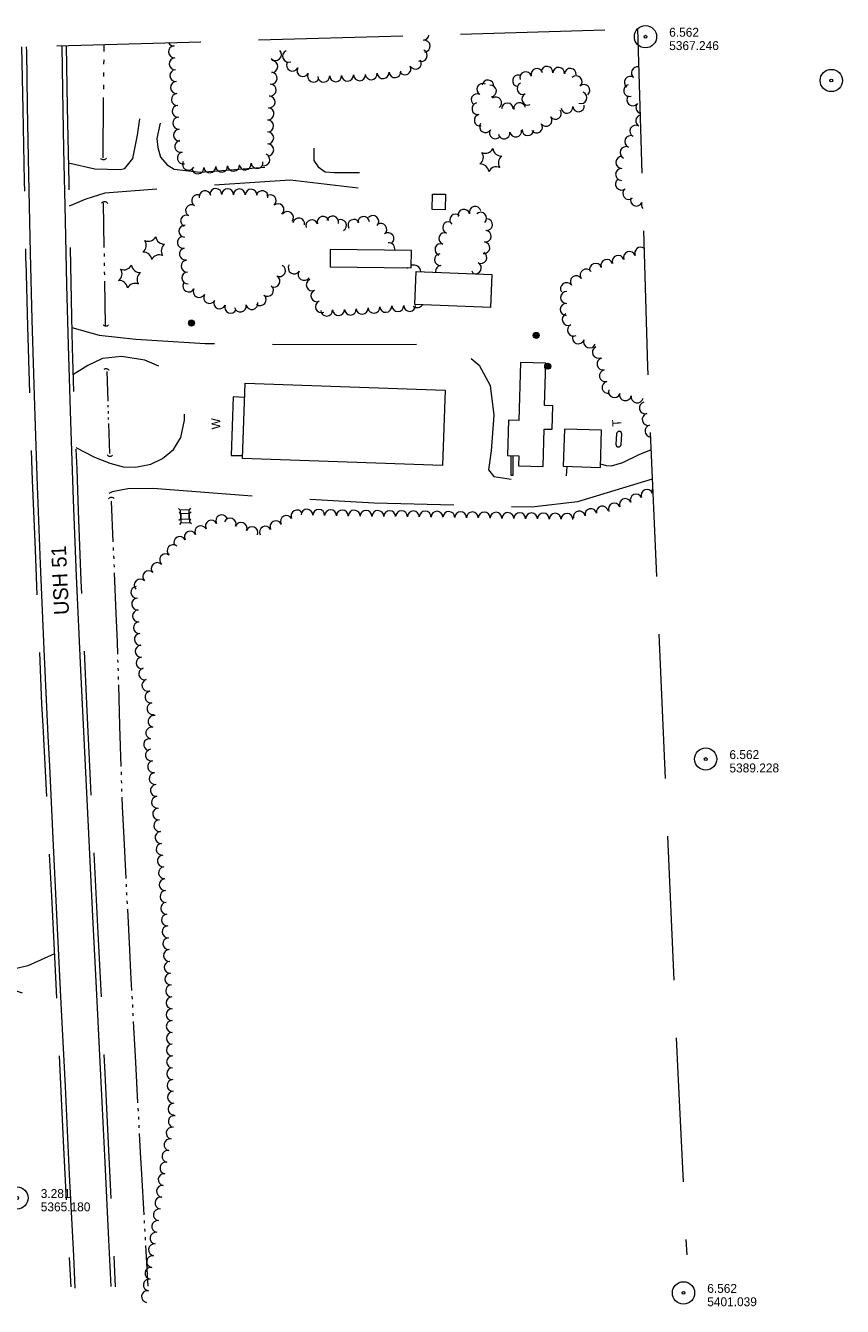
# Model space of a CAD drawing. Header units: feet. Extents: x 190725 to 192960, y 272700 to 273764.
# Tile 2 of 4: x 191271 to 191822, y 272761 to 273624. Entities that reach past the tile are written whole.
import ezdxf
from ezdxf.enums import TextEntityAlignment as Align

# ---------------------------------------------------------------- set-up
doc = ezdxf.new("R2010")
doc.units = ezdxf.units.FT
doc.header["$MEASUREMENT"] = 0
for name, pattern in [('DGN Style 3', [136.13208, 97.2372, -38.89488]), ('DGN Style 4', [155.676757, 77.78976, -38.89488, 0.097237, -38.89488]), ('DGN Style 5', [68.06604, 29.17116, -38.89488]), ('DGN Style 6', [184.945154, 0.097237, -38.89488, 68.06604, -38.89488, 0.097237, -38.89488])]:
    doc.linetypes.add(name, pattern=pattern)
for name, color, linetype, lineweight in [('E_BLD', 251, 'Continuous', 13), ('E_BLD_Name', 231, 'Continuous', 0), ('E_DWY', 3, 'DGN Style 3', 0), ('E_LAND_Vegetation', 20, 'Continuous', 0), ('E_MAP_Limits', 20, 'DGN Style 3', 0), ('E_MAP_PassPoints', 43, 'Continuous', 0), ('E_MISCPROP', 43, 'Continuous', 0), ('E_MISCPROP_HvyLine', 251, 'Continuous', 13), ('E_MISCPROP_Railing', 43, 'Continuous', 0), ('E_PATH_Sidewalk', 3, 'DGN Style 5', 0), ('E_RDWY', 43, 'Continuous', 13), ('E_RDWY_Gravel', 43, 'DGN Style 3', 13), ('E_RDWY_Name', 231, 'Continuous', 0), ('E_UTL_AboveGroundPipe', 43, 'DGN Style 4', 0), ('E_WTR', 251, 'DGN Style 6', 0)]:
    doc.layers.add(name, color=color, linetype=linetype, lineweight=lineweight)
doc.styles.add('Style-IGR_FONT_0', font='IGR_FONT_0.shx')

# ---------------------------------------------------------------- blocks, each defined once
blk = doc.blocks.new('PP_1')
at = {"layer": 'E_MAP_PassPoints', "color": 43, "linetype": 'Continuous', "lineweight": 0}
for radius in [7.5, 0.96]:
    blk.add_circle((0, 0), radius, dxfattribs=at)
blk = doc.blocks.new('PP_2')
at = {"layer": 'E_MAP_PassPoints', "color": 43, "linetype": 'Continuous', "lineweight": 0}
for radius in [7.5, 0.96]:
    blk.add_circle((0, 0), radius, dxfattribs=at)
blk = doc.blocks.new('PP_4')
at = {"layer": 'E_MAP_PassPoints', "color": 43, "linetype": 'Continuous', "lineweight": 0}
for radius in [7.5, 0.96]:
    blk.add_circle((0, 0), radius, dxfattribs=at)
blk = doc.blocks.new('TK5')
at = {"layer": 'E_BLD', "color": 230, "linetype": 'Continuous', "lineweight": 0}
for p, q in [((8.74, 1.85), (1.64, 1.85)), ((1.74, -1.64), (8.76, -1.65))]:
    blk.add_line(p, q, dxfattribs=at)
for centre, start, end in [((1.75, 0.11), 93.52423, 269.57155), ((8.74, 0.1), 270.70608, 89.95677)]:
    blk.add_arc(centre, 1.75, start, end, dxfattribs=at)
blk = doc.blocks.new('TA')
at = {"layer": 'E_BLD_Name', "color": 230, "linetype": 'Continuous', "lineweight": 0, "style": 'Style-IGR_FONT_0'}
blk.add_text('T', height=6, rotation=359.99998, dxfattribs=at).set_placement((-1.95, 0.22), align=Align.MIDDLE_LEFT)
blk = doc.blocks.new('CULVRT_4')
at = {"layer": 'E_MISCPROP_Railing', "color": 43, "linetype": 'Continuous', "lineweight": 0}
blk.add_arc((2.11, 1.58), 2.64, 216.87914, 323.11871, dxfattribs=at)
blk = doc.blocks.new('CULVRT_5')
at = {"layer": 'E_MISCPROP_Railing', "color": 43, "linetype": 'Continuous', "lineweight": 0}
blk.add_arc((2.22, 1.67), 2.78, 216.87924, 323.1188, dxfattribs=at)
blk = doc.blocks.new('CULVRT_6')
at = {"layer": 'E_MISCPROP_Railing', "color": 43, "linetype": 'Continuous', "lineweight": 0}
blk.add_arc((1.9, 1.42), 2.37, 216.87935, 323.11892, dxfattribs=at)
blk = doc.blocks.new('CULVRT_7')
at = {"layer": 'E_MISCPROP_Railing', "color": 43, "linetype": 'Continuous', "lineweight": 0}
blk.add_arc((1.83, 1.37), 2.28, 216.87867, 323.11823, dxfattribs=at)
blk = doc.blocks.new('CULVRT_8')
at = {"layer": 'E_MISCPROP_Railing', "color": 43, "linetype": 'Continuous', "lineweight": 0}
blk.add_arc((1.8, 1.35), 2.25, 216.87871, 323.11828, dxfattribs=at)
blk = doc.blocks.new('CULVRT_9')
at = {"layer": 'E_MISCPROP_Railing', "color": 43, "linetype": 'Continuous', "lineweight": 0}
blk.add_arc((2, 1.5), 2.5, 216.8798, 323.11936, dxfattribs=at)
blk = doc.blocks.new('POLE_1')
at = {"layer": 'E_MISCPROP', "color": 1, "linetype": 'Continuous', "lineweight": 0}
for centre, radius in [((-0.01, 0.02), 2.02), ((-0.01, 0.03), 1.52), ((0, -0.01), 1.01), ((0, 0), 0.502)]:
    blk.add_circle(centre, radius, dxfattribs=at)
blk = doc.blocks.new('POLE_2')
at = {"layer": 'E_MISCPROP', "color": 1, "linetype": 'Continuous', "lineweight": 0}
for centre, radius in [((-0.01, 0.02), 2.02), ((-0.01, 0.03), 1.52), ((0, -0.01), 1.01), ((0, 0), 0.502)]:
    blk.add_circle(centre, radius, dxfattribs=at)
blk = doc.blocks.new('PINEL')
at = {"layer": 'E_LAND_Vegetation', "color": 94, "linetype": 'Continuous', "lineweight": 0}
for centre, start, end in [((-8.14, 7.32), 275.21151, 0.97642), ((-10.4, -3.39), 335.21151, 60.97642), ((2.26, 10.71), 215.21151, 300.97642), ((10.41, 3.41), 155.21152, 240.97643), ((-2.25, -10.7), 35.21152, 120.97643), ((8.15, -7.3), 95.21152, 180.97643)]:
    blk.add_arc(centre, 5.72, start, end, dxfattribs=at)
blk = doc.blocks.new('PINEL_1')
at = {"layer": 'E_LAND_Vegetation', "color": 94, "linetype": 'Continuous', "lineweight": 0}
for centre, start, end in [((-8.14, 7.32), 275.21151, 0.97642), ((-10.4, -3.39), 335.21151, 60.97642), ((2.26, 10.71), 215.21151, 300.97642), ((10.41, 3.41), 155.21152, 240.97643), ((-2.25, -10.7), 35.21152, 120.97643), ((8.15, -7.3), 95.21152, 180.97643)]:
    blk.add_arc(centre, 5.72, start, end, dxfattribs=at)
blk = doc.blocks.new('PED')
at = {"layer": 'E_UTL_AboveGroundPipe', "color": 251, "linetype": 'Continuous', "lineweight": 13}
for p, q in [((-3.12, 2.9), (-4.18, 3.96)), ((2.88, 2.9), (3.94, 3.96)), ((-4.18, -4.16), (-3.12, -3.1)), ((3.95, -4.16), (2.88, -3.1))]:
    blk.add_line(p, q, dxfattribs=at)
at = {"layer": 'E_UTL_AboveGroundPipe', "color": 251, "linetype": 'Continuous', "lineweight": 13, "flags": 128}
blk.add_lwpolyline([(-3.12, -3.1), (2.88, -3.1), (2.88, 2.9), (-3.12, 2.9)], close=True, dxfattribs=at)
blk = doc.blocks.new('WAL_1')
at = {"layer": 'E_MISCPROP_Railing', "color": 43, "linetype": 'Continuous', "lineweight": 0, "style": 'Style-IGR_FONT_0'}
blk.add_text('W', height=6, rotation=0.00005, dxfattribs=at).set_placement((-2.27, -0.34), align=Align.MIDDLE_LEFT)

msp = doc.modelspace()

# ---------------------------------------------------------------- linework, layer by layer
at = {"layer": 'E_DWY', "color": 2, "linetype": 'DGN Style 3', "lineweight": 0, "flags": 128}
for points in [[(191299.99, 273531.68), (191317.78, 273527.77), (191334.91, 273527.18), (191338.07, 273528.04), (191343.43, 273534.71), (191346.66, 273550.45), (191348.08, 273561.42)], [(191361.92, 273558.52), (191359.56, 273548.27), (191360.18, 273541.98), (191362.14, 273535.55), (191366.57, 273530.39), (191371.3, 273527.47), (191388.87, 273525.35), (191436.14, 273529.21), (191446.72, 273532.2), (191451.78, 273536.41), (191456.52, 273545.92)], [(191465.33, 273541.7), (191465.52, 273533.38), (191468.24, 273529), (191473.11, 273525.65), (191479.24, 273525.25), (191496.23, 273525.21)], [(191495.22, 273514.71), (191449.47, 273520.16), (191365.25, 273514.32), (191324.48, 273511.21), (191311.74, 273507.19), (191300.6, 273502.43)], [(191302.31, 273420.78), (191320.72, 273415.57), (191345.54, 273412.8), (191392.11, 273410.06), (191461.33, 273409.19), (191538.13, 273409.57), (191554.1, 273408.13), (191566.59, 273403.7), (191576.89, 273395.24), (191584.29, 273381.61), (191586.66, 273361.55), (191584.94, 273337.69), (191583.2, 273324.81), (191586.81, 273320.38), (191602.4, 273317.8), (191635.62, 273319.11), (191636.18, 273327.08)], [(191304.98, 273339.77), (191317.56, 273333.22), (191328.02, 273329.33), (191336.95, 273326.89), (191345.18, 273326.63), (191355.5, 273328.5), (191363.36, 273332.32), (191370.74, 273338.56), (191375.79, 273346.54), (191378.27, 273358.24), (191378.16, 273367.11), (191377.62, 273373.96), (191375.18, 273380.91), (191369.66, 273387.56), (191362.6, 273393.89), (191351.42, 273398.74), (191335.73, 273401.08), (191322.94, 273399.73), (191313.12, 273395.11), (191303.11, 273388.87)], [(191658.65, 273328.76), (191662.5, 273327.68), (191665.96, 273327.46), (191673.7, 273329.72), (191685.12, 273335.32), (191692.63, 273338.3)], [(191693.48, 273318.59), (191643.17, 273303.27), (191612.32, 273299.55), (191506.02, 273302.2), (191430.14, 273306.65), (191356.85, 273312.15), (191339.99, 273311.98), (191329.58, 273309.89), (191319.31, 273305.47), (191313.94, 273300.8), (191306.62, 273294.25)], [(191290.59, 272998.38), (191272.78, 272990.27), (191260.41, 272987.5), (191224.84, 272986.49), (191189.64, 272984.82)], [(191037.34, 272989.92), (191062.45, 272982.51), (191085.14, 272979.94), (191132.75, 272976.71), (191182.72, 272976.51), (191223.52, 272977.41), (191249.77, 272976.62), (191260.53, 272974.96), (191270.63, 272971.49), (191280.07, 272966.09), (191284.27, 272962.8), (191292.53, 272957.31)]]:
    msp.add_lwpolyline(points, dxfattribs=at)
at = {"layer": 'E_LAND_Vegetation', "color": 94, "linetype": 'Continuous', "lineweight": 0}
for centre, radius, start, end in [((191371.01, 273614.61), 4.02, 206.74548, 273.43002), ((191371.49, 273606.59), 4.02, 93.44534, 273.43002), ((191539.02, 273618.45), 4.02, 275.28544, 352.42146), ((191539.76, 273610.45), 4.02, 275.28544, 95.27012), ((191371.98, 273598.57), 4.02, 93.44534, 273.43002), ((191439.63, 273604.75), 4.02, 223.46022, 43.4449), ((191448.36, 273603.62), 4.02, 113.69333, 293.67801), ((191537.77, 273604.11), 4.02, 243.85859, 63.84326), ((191372.46, 273590.55), 4.02, 93.44534, 273.43002), ((191436.68, 273588.82), 4.02, 264.94767, 84.93234), ((191437.16, 273596.72), 4.02, 268.10787, 88.09255), ((191450.99, 273597.62), 4.02, 152.63765, 332.62233), ((191458.12, 273593.93), 4.02, 152.63765, 332.62233), ((191512.1, 273592.52), 4.02, 184.94347, 4.92815), ((191520.11, 273593.21), 4.02, 184.94347, 4.92815), ((191526.84, 273595.08), 4.02, 208.98836, 28.97304), ((191533.87, 273598.98), 4.02, 208.98836, 28.97304), ((191608.18, 273589.17), 3.94, 16.59538, 196.58006), ((191615.73, 273591.42), 3.94, 16.59538, 196.58006), ((191622.59, 273592.87), 3.94, 355.07182, 175.0565), ((191630.45, 273592.19), 3.94, 355.07182, 175.0565), ((191638.3, 273591.51), 3.94, 355.07182, 175.0565), ((191683.51, 273592.42), 4.03, 78.34078, 233.40632), ((191372.94, 273582.53), 4.02, 93.44534, 273.43002), ((191435.97, 273580.81), 4.02, 264.94767, 84.93234), ((191465.26, 273590.23), 4.02, 152.63765, 332.62233), ((191472.09, 273590.16), 4.02, 182.3718, 2.35648), ((191480.12, 273590.49), 4.02, 182.3718, 2.35647), ((191488.15, 273590.82), 4.02, 182.3718, 2.35647), ((191496.18, 273591.15), 4.02, 182.3718, 2.35647), ((191504.09, 273591.83), 4.02, 184.94347, 4.92815), ((191579.19, 273581.29), 3.94, 61.4062, 241.39088), ((191582.78, 273583.62), 3.94, 353.82363, 173.80831), ((191603.35, 273587.1), 3.94, 79.06373, 259.0484), ((191606.34, 273581.82), 3.94, 114.0311, 294.01578), ((191642.25, 273586.45), 3.94, 311.67372, 131.65839), ((191647.49, 273580.56), 3.94, 311.67372, 131.65839), ((191678.26, 273580.51), 4.03, 104.91476, 284.89944), ((191678.71, 273585.95), 4.03, 53.42164, 233.40632), ((191373.42, 273574.5), 4.02, 93.44534, 273.43002), ((191435.26, 273572.81), 4.02, 264.94767, 84.93234), ((191575.42, 273574.36), 3.94, 61.4062, 241.39088), ((191584.58, 273580.16), 3.94, 278.11898, 98.10366), ((191587.99, 273572.22), 3.94, 305.60514, 125.58982), ((191609.55, 273574.62), 3.94, 114.0311, 294.01578), ((191645.55, 273575.65), 3.94, 247.85846, 67.84314), ((191680.38, 273574.27), 4.03, 140.06876, 320.05343), ((191373.9, 273566.48), 4.02, 93.44534, 273.43002), ((191434.55, 273564.8), 4.02, 264.94767, 84.93234), ((191575.9, 273568.25), 3.94, 101.73053, 281.71521), ((191595.88, 273568.12), 3.94, 359.94404, 179.92872), ((191604.09, 273568.36), 3.94, 9.51067, 189.49535), ((191628.32, 273565.02), 3.94, 215.92064, 35.90532), ((191636, 273569.14), 3.94, 187.25371, 7.23839), ((191643.82, 273570.14), 3.94, 187.25371, 7.23839), ((191686.56, 273569.1), 4.03, 140.06876, 250.78139), ((191374.39, 273558.46), 4.02, 93.44534, 273.43002), ((191434.32, 273556.59), 4.02, 270.13438, 90.11906), ((191577.5, 273560.53), 3.94, 101.73053, 281.71521), ((191581.05, 273556.13), 3.94, 147.76234, 327.74702), ((191621.93, 273560.39), 3.94, 215.92064, 35.90532), ((191686.46, 273560.06), 4.03, 107.20261, 240.10736), ((191374.87, 273550.44), 4.02, 93.44534, 273.43002), ((191434.34, 273548.55), 4.02, 270.13438, 90.11906), ((191587.72, 273551.92), 3.94, 147.76234, 327.74702), ((191593.71, 273551.84), 3.94, 189.64594, 9.63061), ((191601.48, 273553.16), 3.94, 189.64594, 9.63061), ((191609.72, 273554.02), 3.94, 177.48581, 357.47049), ((191615.55, 273555.77), 3.94, 215.92064, 35.90532), ((191679.03, 273546.06), 4.03, 66.48051, 246.46519), ((191682.45, 273553.08), 4.03, 60.12268, 240.10736), ((191375.74, 273542.8), 4.02, 102.34603, 282.33071), ((191434.35, 273540.51), 4.02, 270.13438, 90.11906), ((191675.82, 273538.67), 4.03, 66.48051, 246.46519), ((191377.46, 273534.95), 4.02, 102.34603, 282.33071), ((191381.01, 273530.76), 4.02, 152.64041, 332.62509), ((191427.17, 273531.91), 4.02, 186.71146, 6.69614), ((191431.71, 273533.81), 4.02, 248.13651, 68.12119), ((191673.03, 273532.03), 4.03, 88.83861, 268.82328), ((191387.25, 273528.37), 4.02, 184.06979, 4.05447), ((191395.27, 273528.94), 4.02, 184.06979, 4.05447), ((191403.28, 273529.51), 4.02, 184.06979, 4.05447), ((191411.3, 273530.08), 4.02, 184.06979, 4.05447), ((191419.19, 273530.97), 4.02, 186.71146, 6.69614), ((191672.86, 273523.97), 4.03, 88.83861, 268.82328), ((191672.74, 273517.43), 4.03, 128.06118, 308.04586), ((191387.05, 273506.34), 3.97, 59.03753, 239.02221), ((191392.05, 273508.98), 3.97, 11.73031, 191.71499), ((191399.36, 273510.48), 3.97, 358.9161, 178.90078), ((191407.3, 273510.33), 3.97, 358.9161, 178.90078), ((191415.23, 273510.17), 3.97, 358.83724, 178.82192), ((191423.16, 273510.01), 3.97, 358.83724, 178.82192), ((191430.64, 273509.01), 3.97, 348.91945, 168.90413), ((191436.13, 273506.22), 3.97, 310.90673, 130.89141), ((191677.71, 273511.08), 4.03, 128.06118, 308.04586), ((191682.8, 273506.64), 4.03, 157.03391, 337.01858), ((191382.97, 273499.54), 3.97, 59.03753, 239.02221), ((191441.32, 273500.22), 3.97, 310.90673, 130.89141), ((191447.68, 273494.9), 3.97, 320.67004, 140.65472), ((191566.53, 273496.48), 3.93, 14.33847, 194.32315), ((191574.15, 273498.43), 3.93, 14.33847, 194.32315), ((191577.88, 273494.46), 3.93, 313.2849, 133.26958), ((191690.22, 273503.5), 4.03, 157.03391, 219.42449), ((191378.46, 273485.66), 3.97, 86.81291, 266.79759), ((191379.63, 273492.59), 3.97, 65.20751, 245.19219), ((191455.28, 273490.59), 3.97, 349.56809, 169.55276), ((191464.06, 273489.4), 3.97, 16.89746, 196.88214), ((191471.65, 273491.7), 3.97, 16.89746, 196.88214), ((191478.12, 273491.91), 3.97, 344.74403, 164.72871), ((191483.49, 273489.54), 3.97, 298.80488, 118.78956), ((191492.45, 273489.7), 3.97, 28.46885, 208.45353), ((191499.02, 273491.66), 3.97, 3.59791, 183.58259), ((191505.23, 273492.23), 3.97, 317.38117, 137.36584), ((191510.65, 273486.99), 3.97, 306.9096, 126.89428), ((191556.23, 273488.14), 3.93, 70.67114, 250.65582), ((191561.01, 273493.26), 3.93, 47.00868, 226.99336), ((191581.92, 273490.13), 3.93, 263.24153, 83.22621), ((191377.4, 273478.16), 4, 100.35441, 280.33908), ((191515.41, 273480.65), 3.97, 306.9096, 126.89428), ((191553.63, 273480.72), 3.93, 70.67114, 250.65582), ((191581, 273482.31), 3.93, 263.24153, 83.22621), ((191378.83, 273470.29), 4, 100.35441, 280.33908), ((191516.02, 273473.8), 3.97, 344.75293, 96.82879), ((191551.02, 273473.29), 3.93, 70.67114, 250.65582), ((191580.07, 273474.5), 3.93, 263.24153, 83.22621), ((191678.14, 273467.98), 4.03, 19.43432, 199.419), ((191685.76, 273470.85), 4.03, 58.25322, 202.01285), ((191379.94, 273462.13), 4, 93.59835, 273.58303), ((191550.74, 273466.46), 3.93, 95.08686, 275.07154), ((191574.33, 273460.92), 3.93, 241.59538, 61.58006), ((191578.07, 273467.84), 3.93, 241.59538, 61.58006), ((191655.34, 273459.95), 4.03, 19.43432, 199.419), ((191662.94, 273462.63), 4.03, 19.43432, 199.419), ((191670.54, 273465.31), 4.03, 19.43432, 199.419), ((191380.44, 273454.15), 4, 93.59835, 273.58303), ((191438.6, 273451.91), 4, 242.81543, 62.80011), ((191442.26, 273459.02), 4, 242.81543, 62.80011), ((191452.17, 273460.85), 4, 147.12681, 327.11149), ((191458.89, 273456.5), 4, 147.12681, 327.11149), ((191532.47, 273457.73), 5.14, 139.06915, 146.46814), ((191532.47, 273457.73), 5.14, 7.56646, 106.10236), ((191551.44, 273458.62), 3.93, 95.08686, 189.24312), ((191569.1, 273456.19), 3.93, 10.87283, 40.21596), ((191642.32, 273451.56), 4.03, 34.65993, 214.6446), ((191648.95, 273456.14), 4.03, 34.65993, 214.6446), ((191381.09, 273448.69), 4, 151.99579, 331.98047), ((191388.15, 273444.94), 4, 151.99579, 331.98047), ((191434.26, 273445.74), 4, 231.32606, 51.31074), ((191464.31, 273449.48), 4, 113.01303, 292.99771), ((191635.7, 273446.98), 4.03, 34.65993, 214.6446), ((191395.16, 273440.98), 4, 150.42219, 330.40687), ((191401.96, 273437.34), 4, 158.04167, 338.02635), ((191423.7, 273436.83), 4, 192.19667, 12.18135), ((191429.26, 273439.5), 4, 231.32606, 51.31074), ((191467.44, 273442.11), 4, 113.01303, 292.99771), ((191470.56, 273434.75), 4, 113.01303, 292.99771), ((191635.73, 273440.95), 4.03, 88.34635, 268.33103), ((191409.37, 273434.35), 4, 158.04167, 338.02635), ((191415.88, 273435.15), 4, 192.19667, 12.18135), ((191474.08, 273432.47), 4, 182.431, 2.41567), ((191482.07, 273432.81), 4, 182.431, 2.41567), ((191490.06, 273433.15), 4, 182.431, 2.41567), ((191497.96, 273433.7), 4, 184.50279, 4.48747), ((191505.93, 273434.33), 4, 184.50279, 4.48747), ((191513.9, 273434.96), 4, 184.50279, 4.48747), ((191522.02, 273435.46), 4, 180.83146, 0.81614), ((191530.01, 273435.57), 4, 180.83146, 0.81614), ((191535.1, 273438.12), 4, 227.52222, 330.09329), ((191635.5, 273432.9), 4.03, 88.34635, 268.33103), ((191636.91, 273426.22), 4.03, 115.79068, 295.77536), ((191640.41, 273418.97), 4.03, 115.79068, 295.77536), ((191643.72, 273413.82), 4.03, 159.3284, 339.31308), ((191651.26, 273410.98), 4.03, 159.32839, 339.31307), ((191657.15, 273404.01), 4.03, 116.04417, 296.02885), ((191660.26, 273396.1), 4.03, 102.48248, 282.46716), ((191662, 273388.23), 4.03, 102.48248, 282.46716), ((191663.74, 273380.36), 4.03, 102.48248, 282.46716), ((191667.97, 273377.49), 4.03, 161.07914, 341.06382), ((191675.43, 273375.43), 4.03, 169.12804, 349.11272), ((191683.34, 273373.91), 4.03, 169.12804, 349.11272), ((191688.85, 273366.56), 4.03, 103.70622, 283.69089), ((191690.75, 273358.74), 4.03, 103.70622, 283.69089), ((191692.66, 273350.91), 4.03, 103.70622, 264.22952), ((191682.67, 273304.48), 3.98, 22.83673, 202.82141), ((191690.01, 273307.57), 3.98, 22.83673, 202.82141), ((191697.35, 273310.67), 3.98, 154.92257, 202.82141), ((191659.89, 273296.29), 3.98, 12.08925, 192.07393), ((191667.98, 273298.3), 3.98, 22.83673, 202.82141), ((191675.32, 273301.39), 3.98, 22.83673, 202.82141), ((191396.31, 273286.78), 3.98, 27.44725, 207.43193), ((191403.38, 273290.46), 3.98, 27.44725, 207.43193), ((191409, 273288.3), 3.98, 338.29982, 158.2845), ((191446.94, 273290.04), 3.98, 27.30119, 207.28587), ((191454.02, 273293.69), 3.98, 27.30119, 207.28587), ((191460.76, 273294.25), 3.98, 358.71266, 178.69734), ((191468.73, 273294.07), 3.98, 358.71266, 178.69734), ((191476.69, 273293.89), 3.98, 358.71266, 178.69734), ((191484.66, 273293.71), 3.98, 358.71266, 178.69734), ((191492.64, 273293.57), 3.98, 359.24965, 179.23433), ((191500.61, 273293.46), 3.98, 359.24965, 179.23433), ((191508.58, 273293.36), 3.98, 359.24965, 179.23433), ((191516.54, 273293.25), 3.98, 359.24965, 179.23433), ((191524.51, 273293.15), 3.98, 359.24965, 179.23433), ((191532.47, 273293.04), 3.98, 359.24965, 179.23433), ((191540.44, 273292.94), 3.98, 359.24965, 179.23433), ((191548.41, 273292.83), 3.98, 359.24965, 179.23433), ((191556.37, 273292.7), 3.98, 359.00701, 178.99169), ((191564.33, 273292.56), 3.98, 359.00701, 178.99169), ((191572.3, 273292.42), 3.98, 359.00701, 178.99169), ((191580.26, 273292.28), 3.98, 359.00701, 178.99169), ((191588.23, 273292.14), 3.98, 359.00701, 178.99169), ((191596.2, 273292), 3.98, 359.00701, 178.99169), ((191604.17, 273291.87), 3.98, 359.1228, 179.10748), ((191612.13, 273291.75), 3.98, 359.1228, 179.10748), ((191620.1, 273291.63), 3.98, 359.1228, 179.10748), ((191628.07, 273291.5), 3.98, 359.1228, 179.10748), ((191636.03, 273291.38), 3.98, 359.1228, 179.10748), ((191644.3, 273292.96), 3.98, 12.08925, 192.07393), ((191652.1, 273294.63), 3.98, 12.08925, 192.07393), ((191382.16, 273279.44), 3.98, 27.44725, 207.43193), ((191389.23, 273283.11), 3.98, 27.44725, 207.43193), ((191416.41, 273285.36), 3.98, 338.29982, 158.2845), ((191423.81, 273282.41), 3.98, 338.29982, 158.2845), ((191432.78, 273282.73), 3.98, 27.30119, 207.28587), ((191439.86, 273286.39), 3.98, 27.30119, 207.28587), ((191370.55, 273270.3), 3.98, 50.57475, 230.55943), ((191375.09, 273275.77), 3.98, 27.44725, 207.43193), ((191365.49, 273264.15), 3.98, 50.57475, 230.55943), ((191354.11, 273252.68), 3.98, 44.04104, 224.02572), ((191359.84, 273258.22), 3.98, 44.04104, 224.02572), ((191348.38, 273247.14), 3.98, 44.04104, 224.02572), ((191346.05, 273242.21), 3.98, 94.32258, 274.30726), ((191346.65, 273234.26), 3.98, 94.32258, 274.30726), ((191347.25, 273226.32), 3.98, 94.32258, 274.30726), ((191347.85, 273218.37), 3.98, 94.32258, 274.30726), ((191348.45, 273210.43), 3.98, 94.32258, 274.30726), ((191349.05, 273202.49), 3.98, 94.32258, 274.30726), ((191349.65, 273194.54), 3.98, 94.32258, 274.30726), ((191351.42, 273187.21), 3.98, 105.37007, 285.35475), ((191353.53, 273179.52), 3.98, 105.37007, 285.35475), ((191355.61, 273171.62), 3.98, 99.47523, 279.45991), ((191356.92, 273163.76), 3.98, 99.47523, 279.45991), ((191357.69, 273155.17), 3.98, 79.22079, 259.20547), ((191356.2, 273147.34), 3.98, 79.22079, 259.20547), ((191354.71, 273139.52), 3.98, 79.22079, 259.20547), ((191355.96, 273132.43), 3.98, 100.08424, 280.06891), ((191357.36, 273124.58), 3.98, 100.08424, 280.06891), ((191358.48, 273116.54), 3.98, 95.63912, 275.6238), ((191359.26, 273108.61), 3.98, 95.63912, 275.6238), ((191360.04, 273100.68), 3.98, 95.63912, 275.6238), ((191360.82, 273092.75), 3.98, 95.63912, 275.6238), ((191361.6, 273084.82), 3.98, 95.63912, 275.6238), ((191362.39, 273076.89), 3.98, 95.63912, 275.6238), ((191363.17, 273068.97), 3.98, 95.63912, 275.6238), ((191363.95, 273061.04), 3.98, 95.63912, 275.6238), ((191364.73, 273053.11), 3.98, 95.63912, 275.6238), ((191365.25, 273045.08), 3.98, 93.44706, 273.43173), ((191365.73, 273037.13), 3.98, 93.44706, 273.43173), ((191366.21, 273029.17), 3.98, 93.44706, 273.43173), ((191366.68, 273021.22), 3.98, 93.44706, 273.43173), ((191367.16, 273013.27), 3.98, 93.44706, 273.43173), ((191367.64, 273005.31), 3.98, 93.44706, 273.43173), ((191368.12, 272997.36), 3.98, 93.44706, 273.43173), ((191368.6, 272989.41), 3.98, 93.44706, 273.43173), ((191369.07, 272981.45), 3.98, 93.44706, 273.43173), ((191369.55, 272973.5), 3.98, 93.44706, 273.43173), ((191369.81, 272965.43), 3.98, 90.51224, 270.49691), ((191369.88, 272957.47), 3.98, 90.51224, 270.49691), ((191369.95, 272949.5), 3.98, 90.51224, 270.49691), ((191370.02, 272941.53), 3.98, 90.51224, 270.49691), ((191370.09, 272933.57), 3.98, 90.51224, 270.49691), ((191370.16, 272925.6), 3.98, 90.51224, 270.49691), ((191370.23, 272917.63), 3.98, 90.51224, 270.49691), ((191370.51, 272909.74), 3.98, 92.32947, 272.31415), ((191370.83, 272901.78), 3.98, 92.32947, 272.31415), ((191371.16, 272893.82), 3.98, 92.32947, 272.31415), ((191371.33, 272885.41), 3.98, 79.83112, 259.8158), ((191369.92, 272877.57), 3.98, 79.83112, 259.8158), ((191368.51, 272869.73), 3.98, 79.83112, 259.8158), ((191367.1, 272861.88), 3.98, 79.83112, 259.8158), ((191364.53, 272846.24), 3.98, 82.11569, 262.10037), ((191365.69, 272854.04), 3.98, 79.83112, 259.8158), ((191363.44, 272838.35), 3.98, 82.11569, 262.10037), ((191362.35, 272830.46), 3.98, 82.11569, 262.10037), ((191361.25, 272822.57), 3.98, 82.11569, 262.10037), ((191360.16, 272814.68), 3.98, 82.11569, 262.10037), ((191359.06, 272806.79), 3.98, 82.11569, 262.10037), ((191357.97, 272798.89), 3.98, 82.11569, 262.10037), ((191356.82, 272790.99), 3.98, 81.53354, 261.51821), ((191355.65, 272783.11), 3.98, 81.53354, 261.51821), ((191354.48, 272775.23), 3.98, 81.53354, 261.51821), ((191353.3, 272767.35), 3.98, 81.53354, 261.51821)]:
    msp.add_arc(centre, radius, start, end, dxfattribs=at)
at = {"layer": 'E_MAP_Limits', "color": 3, "linetype": 'DGN Style 3', "lineweight": 0, "flags": 128}
for points in [[(190883.92, 273598.71), (191683.58, 273622.02)], [(191683.58, 273622.02), (191690.21, 273394.34), (191710.73, 272918.01), (191716.71, 272795.49)]]:
    msp.add_lwpolyline(points, dxfattribs=at)
at = {"layer": 'E_MISCPROP_HvyLine', "color": 230, "linetype": 'Continuous', "lineweight": 13, "flags": 128}
for points in [[(191554.21, 273510.53), (191554.01, 273500.14), (191545.2, 273500.31), (191545.4, 273510.71)], [(191531.17, 273472.61), (191476.51, 273473.29), (191476.36, 273461.74), (191531.03, 273461.06)], [(191584.54, 273434.22), (191533.45, 273436.34), (191534.37, 273458.54), (191585.46, 273456.42)], [(191621.75, 273396.71), (191604.62, 273397.18), (191603.53, 273357.98), (191596.52, 273358.17), (191595.86, 273334.37), (191603.48, 273334.16), (191603.29, 273327.53), (191620.03, 273327.06), (191620.74, 273352.23), (191626.12, 273352.08), (191626.57, 273367.9), (191620.95, 273368.06)], [(191419.1, 273383.31), (191553.96, 273378.46), (191552.13, 273327.62), (191417.27, 273332.48)], [(191658.58, 273326.41), (191659.33, 273351.55), (191634.27, 273352.3), (191633.51, 273327.16)]]:
    msp.add_lwpolyline(points, close=True, dxfattribs=at)
at = {"layer": 'E_MISCPROP_Railing', "color": 43, "linetype": 'Continuous', "lineweight": 13, "flags": 128}
msp.add_lwpolyline([(191418.75, 273373.63), (191410.96, 273374.09), (191409.67, 273334.48), (191417.34, 273334.34)], dxfattribs=at)
at = {"layer": 'E_PATH_Sidewalk', "color": 2, "linetype": 'DGN Style 5', "lineweight": 0, "flags": 128}
msp.add_lwpolyline([(191598.11, 273334.3), (191598.19, 273321.13), (191599.69, 273321.11), (191599.73, 273334.26)], dxfattribs=at)
at = {"layer": 'E_RDWY', "color": 30, "linetype": 'Continuous', "lineweight": 13, "flags": 128}
for points in [[(191295.64, 273610.71), (191296.02, 273580.83), (191296.68, 273541.07), (191297.77, 273492.84), (191298.76, 273449.55), (191299.84, 273408.55), (191301.39, 273357.3), (191303.27, 273304.46), (191305.28, 273252.97), (191308.2, 273189.71), (191310.71, 273139.07), (191313.67, 273079.48), (191316.35, 273023.64), (191318.98, 272971.13), (191321.64, 272916.45), (191324.25, 272862.38), (191326.99, 272805.55), (191328.51, 272774.28)], [(191271.63, 273610.01), (191271.69, 273606.82), (191272.2, 273570.27), (191273.13, 273523.65), (191274.22, 273470.98), (191275.39, 273425.87), (191277.1, 273367.64), (191278.86, 273313.91), (191280.89, 273261.36), (191283.51, 273203.69), (191286.16, 273145.51), (191287.17, 273125.09), (191289.47, 273076.11), (191291.96, 273024.87), (191294.95, 272965), (191297.73, 272909.11), (191300.64, 272849.62), (191303.52, 272794.79), (191304.39, 272773.04)]]:
    msp.add_lwpolyline(points, dxfattribs=at)
at = {"layer": 'E_RDWY_Gravel', "color": 30, "linetype": 'DGN Style 3', "lineweight": 13, "flags": 128}
for points in [[(191298.52, 273610.8), (191299.18, 273569.33), (191300.28, 273518.17), (191301.16, 273474.15), (191302.17, 273428.03), (191302.58, 273407.29), (191303.63, 273370.23), (191305.63, 273325.17), (191306.51, 273297.02), (191308.42, 273249.85), (191309.82, 273218.69), (191312.24, 273166.94), (191314.75, 273115.37), (191317.22, 273066.28), (191319.89, 273012.28), (191322.62, 272960.94), (191324.48, 272918.09), (191327.02, 272866.13), (191329.54, 272817.94), (191331.58, 272773.94)], [(191268.51, 273609.92), (191269.2, 273567.72), (191270.25, 273519.16), (191271.21, 273465.88), (191271.23, 273465.49), (191272.39, 273421.43), (191274.06, 273364.75), (191275.62, 273317.78), (191277.57, 273270.78), (191279.7, 273220.07), (191281.98, 273166.98), (191282.8, 273152.1), (191285.57, 273096.49), (191288.63, 273037.28), (191291.62, 272978.08), (191294.15, 272920.07), (191296.72, 272867.77), (191299.61, 272811), (191301.67, 272773.89)]]:
    msp.add_lwpolyline(points, dxfattribs=at)
at = {"layer": 'E_WTR', "color": 150, "linetype": 'Continuous', "lineweight": 0, "flags": 128}
for points in [[(191324.09, 273606.74), (191324.14, 273611.54)], [(191324, 273598.31), (191324.03, 273601.12)], [(191323.83, 273581.46), (191323.86, 273584.26)], [(191323.92, 273589.88), (191323.95, 273592.69)], [(191323.36, 273535.1), (191323.78, 273575.84)], [(191324.19, 273474.75), (191323.72, 273504.71)], [(191324.29, 273468.56), (191324.25, 273470.62)], [(191324.39, 273462.36), (191324.35, 273464.43)], [(191324.48, 273456.16), (191324.45, 273458.23)], [(191325.02, 273422.08), (191324.55, 273452.03)], [(191326.73, 273371.13), (191326.07, 273391.17)], [(191326.86, 273366.99), (191326.82, 273368.37)], [(191327, 273362.84), (191326.95, 273364.22)], [(191327.13, 273358.69), (191327.09, 273360.08)], [(191327.88, 273335.89), (191327.22, 273355.93)], [(191330.27, 273276.14), (191329.13, 273303.55)], [(191330.51, 273270.47), (191330.43, 273272.36)], [(191330.75, 273264.79), (191330.67, 273266.69)], [(191330.98, 273259.12), (191330.9, 273261.01)], [(191332.28, 273227.93), (191331.14, 273255.34)], [(191333.33, 273200.51), (191333.08, 273208.88), (191332.28, 273227.93)], [(191333.5, 273194.84), (191333.44, 273196.73)], [(191333.67, 273189.16), (191333.61, 273191.06)], [(191333.84, 273183.49), (191333.78, 273185.38)], [(191334.77, 273152.28), (191333.95, 273179.71)], [(191335.59, 273124.86), (191334.77, 273152.28)], [(191335.76, 273119.18), (191335.7, 273121.07)], [(191335.92, 273113.51), (191335.87, 273115.4)], [(191336.1, 273107.84), (191336.04, 273109.73)], [(191337.49, 273076.65), (191336.4, 273097.63), (191336.21, 273104.05)], [(191338.91, 273049.25), (191337.49, 273076.65)], [(191339.2, 273043.58), (191339.11, 273045.47)], [(191339.5, 273037.91), (191339.4, 273039.8)], [(191339.79, 273032.24), (191339.69, 273034.13)], [(191341.41, 273001.06), (191339.99, 273028.46)], [(191342.85, 272973.66), (191342.19, 272985.98), (191341.41, 273001.06)], [(191343.15, 272967.99), (191343.05, 272969.88)], [(191343.46, 272962.33), (191343.36, 272964.22)], [(191343.76, 272956.66), (191343.66, 272958.55)], [(191345.44, 272925.48), (191343.97, 272952.88)], [(191346.9, 272898.08), (191345.44, 272925.48)], [(191347.21, 272892.41), (191347.11, 272894.3)], [(191347.51, 272886.75), (191347.41, 272888.64)], [(191347.82, 272881.08), (191347.72, 272882.97)], [(191349.53, 272849.9), (191348.7, 272864.6), (191348.02, 272877.3)], [(191351.08, 272822.51), (191349.53, 272849.9)], [(191351.4, 272816.84), (191351.3, 272818.73)], [(191351.73, 272811.17), (191351.62, 272813.06)], [(191352.05, 272805.51), (191351.94, 272807.4)], [(191353.81, 272774.34), (191352.26, 272801.73)]]:
    msp.add_lwpolyline(points, dxfattribs=at)

# ---------------------------------------------------------------- block references
at = {"layer": 'E_BLD', "color": 230, "linetype": 'Continuous', "lineweight": 0, "xscale": 0.9999998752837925, "yscale": 0.9999998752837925, "zscale": 0.9999998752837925, "rotation": 86.38212513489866}
msp.add_blockref('TK5', (191670.7, 273340.22), dxfattribs=at)
at = {"layer": 'E_BLD_Name', "color": 230, "linetype": 'Continuous', "lineweight": 0, "xscale": 1.000000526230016, "yscale": 1.000000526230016, "zscale": 1.000000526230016, "rotation": 93.5930104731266}
msp.add_blockref('TA', (191669.83, 273355.82), dxfattribs=at)
at = {"layer": 'E_LAND_Vegetation', "color": 94, "linetype": 'Continuous', "lineweight": 0, "xscale": 0.9999988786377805, "yscale": 0.9999988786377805, "zscale": 0.9999988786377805, "rotation": 91.86502959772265}
for name, p in [('PINEL_1', (191584.73, 273533.63)), ('PINEL', (191357.54, 273474.29)), ('PINEL', (191341.21, 273455.06))]:
    msp.add_blockref(name, p, dxfattribs=at)
at = {"layer": 'E_MAP_PassPoints', "color": 43, "linetype": 'Continuous', "lineweight": 0}
for name, p, xscale, yscale, zscale, rotation in [('PP_2', (191688.93, 273616.76), 1.00000025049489, 1.00000025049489, 1.00000025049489, 0.04055431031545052), ('PP_1', (191814.14, 273587.28), 1.00000025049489, 1.00000025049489, 1.00000025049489, 0.04055431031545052), ('PP_2', (191729.52, 273129.76), 1.00000025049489, 1.00000025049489, 1.00000025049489, 0.04055431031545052), ('PP_4', (191265.39, 272833.84), 1.000000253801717, 1.000000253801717, 1.000000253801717, 0.04082111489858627), ('PP_2', (191714.55, 272769.86), 1.00000025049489, 1.00000025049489, 1.00000025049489, 0.04055431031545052)]:
    msp.add_blockref(name, p, dxfattribs=dict(at, xscale=xscale, yscale=yscale, zscale=zscale, rotation=rotation))
at = {"layer": 'E_MISCPROP', "color": 1, "linetype": 'Continuous', "lineweight": 0, "xscale": 0.9999988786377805, "yscale": 0.9999988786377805, "zscale": 0.9999988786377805, "rotation": 91.86502959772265}
for name, p in [('POLE_1', (191382.98, 273423.74)), ('POLE_2', (191615.3, 273415.45)), ('POLE_2', (191623.1, 273394.63))]:
    msp.add_blockref(name, p, dxfattribs=at)
at = {"layer": 'E_MISCPROP_Railing', "color": 43, "linetype": 'Continuous', "lineweight": 0}
for name, p, xscale, yscale, zscale, rotation in [('CULVRT_4', (191321.54, 273534.94), 0.999998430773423, 0.999998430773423, 0.999998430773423, 0.5709724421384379), ('CULVRT_5', (191326.68, 273504.4), 0.9999988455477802, 0.9999988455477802, 0.9999988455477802, 179.3060231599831), ('CULVRT_6', (191323.36, 273422.82), 0.9999988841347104, 0.9999988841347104, 0.9999988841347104, 356.8827133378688), ('CULVRT_7', (191327.54, 273391.66), 1.000000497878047, 1.000000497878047, 1.000000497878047, 169.5585335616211), ('WAL_1', (191399.12, 273354.28), 1.000000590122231, 1.000000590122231, 1.000000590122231, 90.95974088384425), ('CULVRT_8', (191326.1, 273335.06), 0.9999986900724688, 0.9999986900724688, 0.9999986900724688, 352.9715493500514), ('CULVRT_9', (191330.97, 273305.17), 1.000001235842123, 1.000001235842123, 1.000001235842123, 178.8235767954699)]:
    msp.add_blockref(name, p, dxfattribs=dict(at, xscale=xscale, yscale=yscale, zscale=zscale, rotation=rotation))
at = {"layer": 'E_UTL_AboveGroundPipe', "color": 251, "linetype": 'Continuous', "lineweight": 13, "xscale": 0.9999988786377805, "yscale": 0.9999988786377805, "zscale": 0.9999988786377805, "rotation": 91.86502959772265}
for p in [(191378.3, 273294.83), (191378.69, 273292.3)]:
    msp.add_blockref('PED', p, dxfattribs=at)

# ---------------------------------------------------------------- texts
at = {"layer": 'E_MAP_PassPoints', "color": 43, "linetype": 'Continuous', "lineweight": 0, "style": 'Style-IGR_FONT_0'}
for s, rotation, p in [('6.562', 0.04068, (191704.93, 273616.77)), ('5367.246', 0.04068, (191704.93, 273607.77)), ('6.562', 0.04068, (191745.52, 273129.77)), ('5389.228', 0.04068, (191745.53, 273120.77)), ('3.281', 0.04069, (191281.39, 272833.85)), ('5365.180', 0.04069, (191281.39, 272824.85)), ('6.562', 0.04068, (191730.55, 272769.87)), ('5401.039', 0.04068, (191730.56, 272760.87))]:
    msp.add_text(s, height=6, rotation=rotation, dxfattribs=at).set_placement(p)
at = {"layer": 'E_RDWY_Name', "color": 30, "linetype": 'Continuous', "lineweight": 0, "style": 'Style-IGR_FONT_0', "width": 0.999987}
msp.add_text('USH 51', height=10, rotation=92.63997, dxfattribs=at).set_placement((191300.46, 273227.18))

doc.saveas('drawing.dxf')
